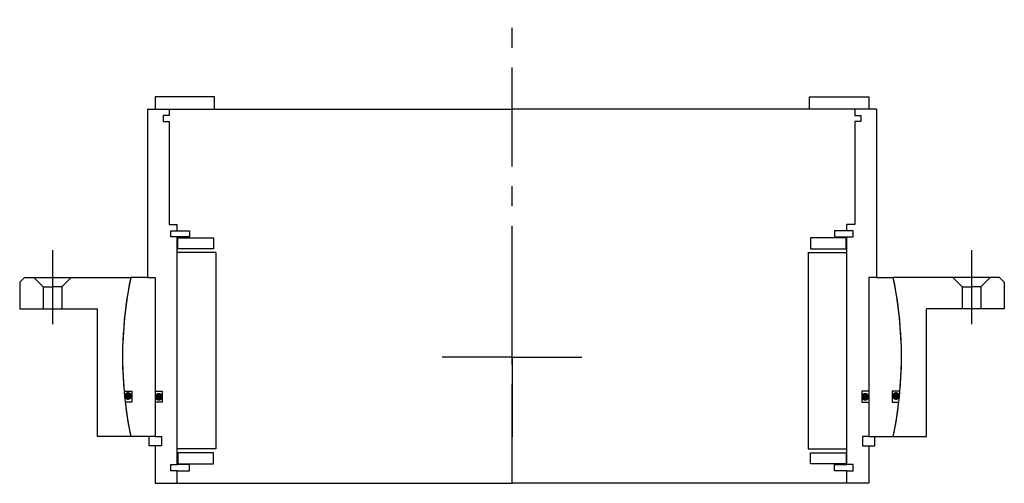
# Model space of a CAD drawing. Header units: millimetres. Extents: x -158 to 158, y -40 to 108.
import ezdxf

# ---------------------------------------------------------------- set-up
doc = ezdxf.new("R2010")
doc.units = ezdxf.units.MM
doc.linetypes.add('CENTER', pattern=[50.8, 31.75, -6.35, 6.35, -6.35])
doc.layers.add('Center', color=1, linetype='CENTER')

# ---------------------------------------------------------------- blocks, each defined once
blk = doc.blocks.new('4SF180-199 yderhus')
for p, q in [((-156.5, 25.5), (-158, 24)), ((-156.5, 25.5), (-122.37, 25.5)), ((-153.5, 25.5), (-150.5, 22.5)), ((-141.5, 25.5), (-144.5, 22.5)), ((156.5, 25.5), (122.37, 25.5)), ((141.5, 25.5), (144.5, 22.5)), ((153.5, 25.5), (150.5, 22.5)), ((156.5, 25.5), (158, 24)), ((-158, 24), (-158, 15.5)), ((-150.5, 22.5), (-147.5, 22.5)), ((-150.5, 22.5), (-150.5, 15.5)), ((-144.5, 22.5), (-147.5, 22.5)), ((-144.5, 22.5), (-144.5, 15.5)), ((144.5, 22.5), (144.5, 15.5)), ((144.5, 22.5), (147.5, 22.5)), ((150.5, 22.5), (147.5, 22.5)), ((150.5, 22.5), (150.5, 15.5)), ((158, 24), (158, 15.5)), ((-158, 15.5), (-133, 15.5)), ((-133, -25.5), (-133, 15.5)), ((133, -25.5), (133, 15.5)), ((158, 15.5), (133, 15.5)), ((-122.37, -25.5), (-133, -25.5)), ((122.37, -25.5), (133, -25.5))]:
    blk.add_line(p, q)
for start, end in [(168.229, 191.771), (348.229, 11.771)]:
    blk.add_arc((0, 0), 125, start, end)
at = {"layer": 'Center'}
for p, q in [((-147.5, 34.24), (-147.5, 10.5)), ((147.5, 34.24), (147.5, 10.5)), ((0, 0), (0, 25.63)), ((0, 0), (-22.37, 0)), ((0, 0), (0, -25.63)), ((0, 0), (22.37, 0))]:
    blk.add_line(p, q, dxfattribs=at)
blk = doc.blocks.new('in-sf190')
for p, q in [((-95.5, 83.5), (-114.5, 83.5)), ((-114.5, 83.5), (-114.5, 79.5)), ((-95.5, 79.5), (-95.5, 83.5)), ((95.5, 83.5), (114.5, 83.5)), ((95.5, 79.5), (95.5, 83.5)), ((114.5, 83.5), (114.5, 79.5)), ((-117, 79.5), (-117, 25.5)), ((-117, 79.5), (-110, 79.5)), ((-114.5, 79.5), (-95.5, 79.5)), ((-110, 79.5), (0, 79.5)), ((-110, 79.5), (-110, 77.5)), ((110, 79.5), (0, 79.5)), ((114.5, 79.5), (95.5, 79.5)), ((110, 79.5), (110, 77.5)), ((117, 79.5), (110, 79.5)), ((117, 79.5), (117, 25.5)), ((-110, 77.5), (-112, 77.5)), ((-112, 77.5), (-112, 75.5)), ((110, 77.5), (112, 77.5)), ((112, 77.5), (112, 75.5)), ((-112, 75.5), (-110, 75.5)), ((-110, 75.5), (-110, 42.5)), ((110, 75.5), (110, 42.5)), ((112, 75.5), (110, 75.5)), ((-110, 42.5), (-107.5, 42.5)), ((-107.5, 40.5), (-107.5, 42.5)), ((110, 42.5), (107.5, 42.5)), ((107.5, 40.5), (107.5, 42.5)), ((-109.5, 40.5), (-107.5, 40.5)), ((-109.5, 38.5), (-109.5, 40.5)), ((-107.5, 38.5), (-109.5, 38.5)), ((-107.5, 40.5), (-103.5, 40.5)), ((-107.5, -34.5), (-107.5, 38.5)), ((-103.5, 38.5), (-107.5, 38.5)), ((-107.25, 38.25), (-95.75, 38.25)), ((-107.25, 34.75), (-107.25, 38.25)), ((-103.5, 40.5), (-103.5, 38.5)), ((-95.75, 38.25), (-95.75, 34.75)), ((107.25, 38.25), (95.75, 38.25)), ((95.75, 38.25), (95.75, 34.75)), ((107.5, 40.5), (103.5, 40.5)), ((103.5, 40.5), (103.5, 38.5)), ((103.5, 38.5), (107.5, 38.5)), ((107.25, 34.75), (107.25, 38.25)), ((109.5, 40.5), (107.5, 40.5)), ((107.5, -34.5), (107.5, 38.5)), ((107.5, 38.5), (109.5, 38.5)), ((109.5, 38.5), (109.5, 40.5)), ((-95, 33.5), (-107.5, 33.5)), ((-95.75, 34.75), (-107.25, 34.75)), ((-95, 33.5), (-95, -29.5)), ((95, 33.5), (95, -29.5)), ((95, 33.5), (107.5, 33.5)), ((95.75, 34.75), (107.25, 34.75)), ((-117, 25.5), (-122.37, 25.5)), ((-117, 25.5), (-114.5, 25.5)), ((-114.5, 25.5), (-114.5, -11)), ((-114.5, 25.5), (-114.5, -25.5)), ((114.5, 25.5), (114.5, -25.5)), ((114.5, 25.5), (114.5, -11)), ((117, 25.5), (114.5, 25.5)), ((117, 25.5), (122.37, 25.5)), ((-124.52, -11), (-122.05, -11)), ((-122.05, -11), (-122.05, -14.5)), ((-114.5, -11), (-112.3, -11)), ((-112.3, -11), (-112.3, -14.5)), ((112.3, -11), (112.3, -14.5)), ((114.5, -11), (112.3, -11)), ((122.05, -11), (122.05, -14.5)), ((124.52, -11), (122.05, -11)), ((-122.05, -14.5), (-124.16, -14.5)), ((-112.3, -14.5), (-114.5, -14.5)), ((-114.5, -14.5), (-114.5, -25.5)), ((112.3, -14.5), (114.5, -14.5)), ((114.5, -14.5), (114.5, -25.5)), ((122.05, -14.5), (124.16, -14.5)), ((-114.5, -25.5), (-122.37, -25.5)), ((-116.5, -28.5), (-116.5, -25.5)), ((-114.5, -25.5), (-112.5, -25.5)), ((-112.5, -25.5), (-112.5, -28.5)), ((114.5, -25.5), (112.5, -25.5)), ((112.5, -25.5), (112.5, -28.5)), ((114.5, -25.5), (122.37, -25.5)), ((116.5, -28.5), (116.5, -25.5)), ((-114.5, -28.5), (-116.5, -28.5)), ((-114.5, -28.5), (-114.5, -40.5)), ((-112.5, -28.5), (-114.5, -28.5)), ((-95, -29.5), (-107.5, -29.5)), ((-107.25, -30.75), (-107.25, -34.25)), ((-95.75, -30.75), (-107.25, -30.75)), ((-95.75, -34.25), (-95.75, -30.75)), ((95, -29.5), (107.5, -29.5)), ((95.75, -34.25), (95.75, -30.75)), ((95.75, -30.75), (107.25, -30.75)), ((107.25, -30.75), (107.25, -34.25)), ((112.5, -28.5), (114.5, -28.5)), ((114.5, -28.5), (114.5, -40.5)), ((114.5, -28.5), (116.5, -28.5)), ((-109.5, -34.5), (-107.5, -34.5)), ((-109.5, -36.5), (-109.5, -34.5)), ((-103.5, -34.5), (-107.5, -34.5)), ((-107.25, -34.25), (-95.75, -34.25)), ((-103.5, -36.5), (-103.5, -34.5)), ((107.25, -34.25), (95.75, -34.25)), ((103.5, -34.5), (107.5, -34.5)), ((103.5, -36.5), (103.5, -34.5)), ((109.5, -34.5), (107.5, -34.5)), ((109.5, -36.5), (109.5, -34.5)), ((-107.5, -36.5), (-109.5, -36.5)), ((-107.5, -36.5), (-103.5, -36.5)), ((-107.5, -40.5), (-107.5, -36.5)), ((107.5, -36.5), (103.5, -36.5)), ((107.5, -36.5), (109.5, -36.5)), ((107.5, -40.5), (107.5, -36.5)), ((-114.5, -40.5), (-107.5, -40.5)), ((-107.5, -40.5), (0, -40.5)), ((107.5, -40.5), (0, -40.5)), ((114.5, -40.5), (107.5, -40.5))]:
    blk.add_line(p, q)
at = {"const_width": 1.2}
for points in [[(-122.59, -12.5, -1), (-123.89, -12.5, -1)], [(-112.7, -12.75, -1), (-114, -12.75, -1)], [(112.7, -12.75, 1), (114, -12.75, 1)], [(122.59, -12.5, 1), (123.89, -12.5, 1)]]:
    blk.add_lwpolyline(points, format="xyb", close=True, dxfattribs=at)
for start, end in [(168.229, 185.0486), (354.9514, 11.771), (186.6613, 191.771), (348.229, 353.3387)]:
    blk.add_arc((0, 0), 125, start, end)
at = {"layer": 'Center'}
blk.add_line((0, -40.5), (0, 108.19), dxfattribs=at)

msp = doc.modelspace()

# ---------------------------------------------------------------- block references
for name in ['in-sf190', '4SF180-199 yderhus']:
    msp.add_blockref(name, (0, 0))

doc.saveas('drawing.dxf')
